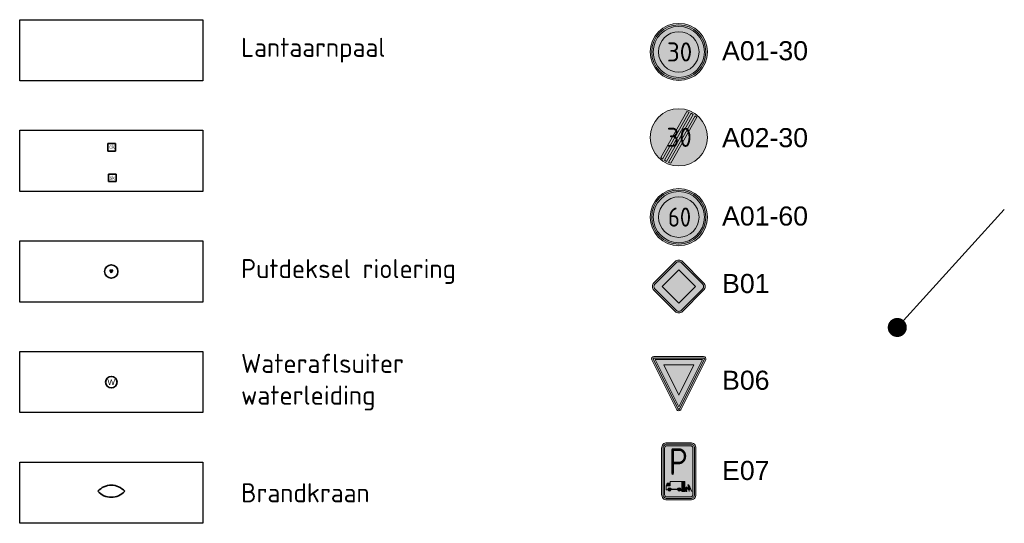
# Model space of a CAD drawing. Header units: metres. Extents: x -5 to 205656, y -9 to 393038.
# Tile 29 of 29: x 205596 to 205622, y 391119 to 391132. Entities that reach past the tile are written whole.
import ezdxf
from ezdxf.enums import TextEntityAlignment as Align

# ---------------------------------------------------------------- set-up
doc = ezdxf.new("R2010")
doc.units = ezdxf.units.M
for name, color, linetype, lineweight in [('B-WE-VW-VERKEERSTEKEN_BORD-S', 7, 'Continuous', 25), ('bct-brandkraan', 1, 'Continuous', 35), ('bct-inspectieput_bestaand', 7, 'Continuous', 35), ('bct-straatkolk', 7, 'Continuous', 35), ('bct-trottoirkolk', 7, 'Continuous', 35), ('bct-waterafsluiter', 5, 'Continuous', 35), ('N-WE-VW-VERKEERSTEKEN_BORD_A-S-200', 7, 'Continuous', 25), ('N-WE-VW-VERKEERSTEKEN_BORD_B-S-200', 7, 'Continuous', 25), ('N-WE-VW-VERKEERSTEKEN_BORD_E-S-200', 7, 'Continuous', 25), ('X-XX-AL-AANKLEDING-T25', 7, 'Continuous', 25)]:
    doc.layers.add(name, color=color, linetype=linetype, lineweight=lineweight)
doc.layers.add('X-XX-AL-LEGENDA-G', color=7, linetype='Continuous')
doc.styles.add('NLCS-ISO', font='NLCS-ISO.ttf')
doc.styles.add('NLCS-RVV-M200-T25', font='NLCS-RVV.ttf')
doc.styles.add('NLCS_ISO', font='arial.ttf')
doc.styles.get("Standard").update_dxf_attribs({"font": 'arial.ttf'})

# ---------------------------------------------------------------- blocks, each defined once
blk = doc.blocks.new('bct-trottoirkolk')
at = {"layer": 'bct-trottoirkolk'}
for p, q in [((0.1, 0.1), (-0.1, 0.1)), ((-0.1, -0.1), (-0.1, 0.1)), ((0.1, -0.1), (0.1, 0.1)), ((-0.1, -0.1), (0.1, -0.1))]:
    blk.add_line(p, q, dxfattribs=at)
blk.add_text('ck', height=0.1, dxfattribs=at).set_placement((-0.065, -0.033))
blk = doc.blocks.new('bct-straatkolk')
at = {"layer": 'bct-straatkolk'}
for p, q in [((0.1, 0.1), (-0.1, 0.1)), ((-0.1, -0.1), (-0.1, 0.1)), ((0.1, -0.1), (0.1, 0.1)), ((-0.1, -0.1), (0.1, -0.1))]:
    blk.add_line(p, q, dxfattribs=at)
blk.add_text('sk', height=0.1, dxfattribs=at).set_placement((-0.07, -0.049))
blk = doc.blocks.new('bct-inspectieput')
at = {"layer": 'bct-inspectieput_bestaand'}
for p, q in [((0.038, 0.032), (-0.038, 0.032)), ((-0.038, 0.032), (0, -0.032)), ((0, -0.032), (0.038, 0.032))]:
    blk.add_line(p, q, dxfattribs=at)
blk.add_circle((0, 0), 0.175, dxfattribs=at)
blk = doc.blocks.new('bct-waterafsluiter')
at = {"layer": 'bct-waterafsluiter'}
blk.add_circle((0, 0), 0.15, dxfattribs=at)
blk.add_text('W', height=0.15, dxfattribs=at).set_placement((0, 0), align=Align.MIDDLE)
blk = doc.blocks.new('bct-brandkraan')
at = {"layer": 'bct-brandkraan'}
for centre, start, end in [((0, -0.308), 41.3217, 138.6783), ((0, 0.308), 221.3217, 318.6783)]:
    blk.add_arc(centre, 0.467, start, end, dxfattribs=at)
blk = doc.blocks.new('N-SVW-VERKEERSTEKEN_BORD_A01_030-SO')
at = {"true_color": 0xff0000}
h = blk.add_hatch(color=1, dxfattribs=at)
h.dxf.hatch_style = 1
h.paths.add_polyline_path([(-3.75, 0), (-3.55, 0, -1), (3.55, 0), (3.75, 0, 1)])
at = {"true_color": 0xffffff}
h = blk.add_hatch(color=7, dxfattribs=at)
h.dxf.hatch_style = 1
h.paths.add_polyline_path([(-3.55, 0), (-3.35, 0, -1), (3.35, 0), (3.55, 0, 1)])
at = {"true_color": 0xff0000}
h = blk.add_hatch(color=1, dxfattribs=at)
h.dxf.hatch_style = 1
h.paths.add_polyline_path([(-3.35, 0), (-2.65, 0, -1), (2.65, 0), (3.35, 0, 1)])
at = {"true_color": 0xffffff}
h = blk.add_hatch(color=7, dxfattribs=at)
h.dxf.hatch_style = 1
h.paths.add_polyline_path([(-2.65, 0), (2.65, 0, 1)])
at = {"true_color": 0xff0000}
h = blk.add_hatch(color=1, dxfattribs=at)
h.dxf.hatch_style = 1
h.paths.add_polyline_path([(3.75, 0), (3.55, 0, -1), (-3.55, 0), (-3.75, 0, 1)])
at = {"true_color": 0xffffff}
h = blk.add_hatch(color=7, dxfattribs=at)
h.dxf.hatch_style = 1
h.paths.add_polyline_path([(3.55, 0), (3.35, 0, -1), (-3.35, 0), (-3.55, 0, 1)])
at = {"true_color": 0xff0000}
h = blk.add_hatch(color=1, dxfattribs=at)
h.dxf.hatch_style = 1
h.paths.add_polyline_path([(3.35, 0), (2.65, 0, -1), (-2.65, 0), (-3.35, 0, 1)])
at = {"true_color": 0xffffff}
h = blk.add_hatch(color=7, dxfattribs=at)
h.dxf.hatch_style = 1
h.paths.add_polyline_path([(2.65, 0), (-2.65, 0, 1)])
at = {"color": 1, "lineweight": 0, "true_color": 0xff0000}
blk.add_circle((0, 0), 3.75, dxfattribs=at)
at = {"color": 7, "lineweight": 0, "true_color": 0xffffff}
for radius in [3.55, 3.35, 2.65]:
    blk.add_circle((0, 0), radius, dxfattribs=at)
at = {"color": 250, "true_color": 0x191919, "style": 'NLCS-RVV-M200-T25'}
blk.add_text('30', height=2.5, dxfattribs=at).set_placement((0.1, 0), align=Align.MIDDLE_CENTER)
blk = doc.blocks.new('N-SVW-VERKEERSTEKEN_BORD_A02_030-SO')
at = {"true_color": 0xffffff}
h = blk.add_hatch(color=7, dxfattribs=at)
h.dxf.hatch_style = 1
h.paths.add_polyline_path([(1.06, 3.39, -0.021361), (1.35, 3.28), (-0.52, 0), (-0.17, 0), (1.62, 3.16, -0.021055), (1.88, 3.01), (0.17, 0), (0.52, 0), (2.13, 2.84, -0.021361), (2.36, 2.65), (0.86, 0), (3.75, 0, 1), (-3.75, 0), (-0.86, 0)])
at = {"true_color": 0x191919}
h = blk.add_hatch(color=250, dxfattribs=at)
h.dxf.hatch_style = 1
edge = h.paths.add_edge_path()
edge.add_line((-2.13, -2.84), (1.35, 3.28))
edge.add_arc((0, 0), 3.55, 67.7163, 72.6111)
edge.add_line((1.06, 3.39), (-2.36, -2.65))
edge.add_arc((0, 0), 3.55, 228.3128, 233.2076)
h = blk.add_hatch(color=250, dxfattribs=at)
h.dxf.hatch_style = 1
edge = h.paths.add_edge_path()
edge.add_line((1.62, 3.16), (-1.88, -3.01))
edge.add_arc((0, 0), 3.55, 238.0496, 242.8743)
edge.add_line((-1.62, -3.16), (1.88, 3.01))
edge.add_arc((0, 0), 3.55, 58.0496, 62.8743)
h = blk.add_hatch(color=250, dxfattribs=at)
h.dxf.hatch_style = 1
edge = h.paths.add_edge_path()
edge.add_line((-1.06, -3.39), (2.36, 2.65))
edge.add_arc((0, 0), 3.55, 48.3128, 53.2076)
edge.add_line((2.13, 2.84), (-1.35, -3.28))
edge.add_arc((0, 0), 3.55, 247.7163, 252.6111)
at = {"true_color": 0xffffff}
h = blk.add_hatch(color=7, dxfattribs=at)
h.dxf.hatch_style = 1
h.paths.add_polyline_path([(-0.86, 0), (-3.75, 0, 1), (3.75, 0), (0.86, 0), (-1.06, -3.39, -0.021361), (-1.35, -3.28), (0.52, 0), (0.17, 0), (-1.62, -3.16, -0.021055), (-1.88, -3.01), (-0.17, 0), (-0.52, 0), (-2.13, -2.84, -0.021361), (-2.36, -2.65)])
at = {"color": 250, "lineweight": 0, "true_color": 0x191919}
for points in [[(-2.13, -2.84), (1.35, 3.28, 0.021361), (1.06, 3.39), (-2.36, -2.65, 0.021361)], [(1.62, 3.16), (-1.88, -3.01, 0.021055), (-1.62, -3.16), (1.88, 3.01, 0.021055)], [(-1.06, -3.39), (2.36, 2.65, 0.021361), (2.13, 2.84), (-1.35, -3.28, 0.021361)]]:
    blk.add_lwpolyline(points, format="xyb", close=True, dxfattribs=at)
at = {"color": 253, "lineweight": 0, "true_color": 0xafafaf}
blk.add_circle((0, 0), 3.75, dxfattribs=at)
at = {"color": 253, "true_color": 0xafafaf, "style": 'NLCS-RVV-M200-T25'}
blk.add_text('30', height=2.5, dxfattribs=at).set_placement((0.05, 0), align=Align.MIDDLE_CENTER)
blk = doc.blocks.new('N-SVW-VERKEERSTEKEN_BORD_B01-SO')
at = {"true_color": 0x191919}
h = blk.add_hatch(color=250, dxfattribs=at)
h.dxf.hatch_style = 1
h.paths.add_polyline_path([(-0.35, 3.11, -0.414214), (0.35, 3.11), (3.11, 0.35, -0.198912), (3.26, 0), (3.46, 0, 0.198912), (3.26, 0.49), (0.49, 3.26, 0.414214), (-0.49, 3.26), (-3.26, 0.49, 0.198912), (-3.46, 0), (-3.26, 0, -0.198912), (-3.11, 0.35)])
at = {"true_color": 0xffffff}
h = blk.add_hatch(color=7, dxfattribs=at)
h.dxf.hatch_style = 1
h.paths.add_polyline_path([(0, 2.19), (2.19, 0), (3.26, 0, 0.198912), (3.11, 0.35), (0.35, 3.11, 0.414214), (-0.35, 3.11), (-3.11, 0.35, 0.198912), (-3.26, 0), (-2.19, 0)])
at = {"true_color": 0xffe100}
h = blk.add_hatch(color=2, dxfattribs=at)
h.dxf.hatch_style = 1
h.paths.add_polyline_path([(2.19, 0), (0, 2.19), (-2.19, 0), (0, -2.19)])
at = {"true_color": 0x191919}
h = blk.add_hatch(color=250, dxfattribs=at)
h.dxf.hatch_style = 1
h.paths.add_polyline_path([(-3.11, -0.35, -0.198912), (-3.26, 0), (-3.46, 0, 0.198912), (-3.26, -0.49), (-0.49, -3.26, 0.414214), (0.49, -3.26), (3.26, -0.49, 0.198912), (3.46, 0), (3.26, 0, -0.198912), (3.11, -0.35), (0.35, -3.11, -0.414214), (-0.35, -3.11)])
at = {"true_color": 0xffffff}
h = blk.add_hatch(color=7, dxfattribs=at)
h.dxf.hatch_style = 1
h.paths.add_polyline_path([(-2.19, 0), (-3.26, 0, 0.198912), (-3.11, -0.35), (-0.35, -3.11, 0.414214), (0.35, -3.11), (3.11, -0.35, 0.198912), (3.26, 0), (2.19, 0), (0, -2.19)])
at = {"color": 250, "lineweight": 0, "true_color": 0x191919}
for points in [[(0.49, -3.26), (3.26, -0.49, 0.414214), (3.26, 0.49), (0.49, 3.26, 0.414214), (-0.49, 3.26), (-3.26, 0.49, 0.414214), (-3.26, -0.49), (-0.49, -3.26, 0.414214)], [(0.35, -3.11), (3.11, -0.35, 0.414214), (3.11, 0.35), (0.35, 3.11, 0.414214), (-0.35, 3.11), (-3.11, 0.35, 0.414214), (-3.11, -0.35), (-0.35, -3.11, 0.414214)]]:
    blk.add_lwpolyline(points, format="xyb", close=True, dxfattribs=at)
at = {"color": 2, "lineweight": 0, "true_color": 0xffe100}
blk.add_lwpolyline([(0, -2.19), (2.19, 0), (0, 2.19), (-2.19, 0)], close=True, dxfattribs=at)
blk = doc.blocks.new('N-SVW-VERKEERSTEKEN_BORD_B06-SO')
at = {"true_color": 0xff0000}
h = blk.add_hatch(color=1, dxfattribs=at)
h.dxf.hatch_style = 1
h.paths.add_polyline_path([(-3.53, 3.13), (-0.27, -3.4, 0.284079), (0, -3.56), (0, -3.36, -0.284079), (-0.09, -3.31), (-3.35, 3.22, -0.557537), (-3.26, 3.36), (0, 3.36), (0, 3.56), (-3.26, 3.56, 0.557537)])
at = {"true_color": 0xffffff}
h = blk.add_hatch(color=7, dxfattribs=at)
h.dxf.hatch_style = 1
h.paths.add_polyline_path([(-0.09, -3.31, 0.284079), (0, -3.36), (0, -3.04), (-3.1, 3.16), (0, 3.16), (0, 3.36), (-3.26, 3.36, 0.557537), (-3.35, 3.22)])
at = {"true_color": 0xff0000}
h = blk.add_hatch(color=1, dxfattribs=at)
h.dxf.hatch_style = 1
h.paths.add_polyline_path([(0, -3.04), (0, -1.48), (-1.97, 2.46), (0, 2.46), (0, 3.16), (-3.1, 3.16)], flags=17)
h = blk.add_hatch(color=1, dxfattribs=at)
h.dxf.hatch_style = 1
h.paths.add_polyline_path([(0, 3.36), (3.26, 3.36, -0.557537), (3.35, 3.22), (0.09, -3.31, -0.284079), (0, -3.36), (0, -3.56, 0.284079), (0.27, -3.4), (3.53, 3.13, 0.557537), (3.26, 3.56), (0, 3.56)])
at = {"true_color": 0xffffff}
h = blk.add_hatch(color=7, dxfattribs=at)
h.dxf.hatch_style = 1
h.paths.add_polyline_path([(0, -3.04), (0, -3.36, 0.284079), (0.09, -3.31), (3.35, 3.22, 0.557537), (3.26, 3.36), (0, 3.36), (0, 3.16), (3.1, 3.16)])
at = {"true_color": 0xff0000}
h = blk.add_hatch(color=1, dxfattribs=at)
h.dxf.hatch_style = 1
h.paths.add_polyline_path([(0, -3.04), (3.1, 3.16), (0, 3.16), (0, 2.46), (1.97, 2.46), (0, -1.48)], flags=17)
at = {"true_color": 0xffffff}
h = blk.add_hatch(color=7, dxfattribs=at)
h.dxf.hatch_style = 1
h.paths.add_polyline_path([(0, -1.48), (1.97, 2.46), (-1.97, 2.46)])
at = {"color": 1, "lineweight": 0, "true_color": 0xff0000}
blk.add_lwpolyline([(-3.53, 3.13), (-0.27, -3.4, 0.618034), (0.27, -3.4), (3.53, 3.13, 0.557537), (3.26, 3.56), (-3.26, 3.56, 0.557537)], format="xyb", close=True, dxfattribs=at)
at = {"color": 7, "lineweight": 0, "true_color": 0xffffff}
blk.add_lwpolyline([(-3.35, 3.22), (-0.09, -3.31, 0.618034), (0.09, -3.31), (3.35, 3.22, 0.557537), (3.26, 3.36), (-3.26, 3.36, 0.557537)], format="xyb", close=True, dxfattribs=at)
for points in [[(-3.1, 3.16), (0, -3.04), (3.1, 3.16)], [(-1.97, 2.46), (0, -1.48), (1.97, 2.46)]]:
    blk.add_lwpolyline(points, close=True, dxfattribs=at)
blk = doc.blocks.new('N-SVW-VERKEERSTEKEN_BORD_A01_060-SO')
at = {"true_color": 0xff0000}
h = blk.add_hatch(color=1, dxfattribs=at)
h.dxf.hatch_style = 1
h.paths.add_polyline_path([(-3.75, 0), (-3.55, 0, -1), (3.55, 0), (3.75, 0, 1)])
at = {"true_color": 0xffffff}
h = blk.add_hatch(color=7, dxfattribs=at)
h.dxf.hatch_style = 1
h.paths.add_polyline_path([(-3.55, 0), (-3.35, 0, -1), (3.35, 0), (3.55, 0, 1)])
at = {"true_color": 0xff0000}
h = blk.add_hatch(color=1, dxfattribs=at)
h.dxf.hatch_style = 1
h.paths.add_polyline_path([(-3.35, 0), (-2.65, 0, -1), (2.65, 0), (3.35, 0, 1)])
at = {"true_color": 0xffffff}
h = blk.add_hatch(color=7, dxfattribs=at)
h.dxf.hatch_style = 1
h.paths.add_polyline_path([(-2.65, 0), (2.65, 0, 1)])
at = {"true_color": 0xff0000}
h = blk.add_hatch(color=1, dxfattribs=at)
h.dxf.hatch_style = 1
h.paths.add_polyline_path([(3.75, 0), (3.55, 0, -1), (-3.55, 0), (-3.75, 0, 1)])
at = {"true_color": 0xffffff}
h = blk.add_hatch(color=7, dxfattribs=at)
h.dxf.hatch_style = 1
h.paths.add_polyline_path([(3.55, 0), (3.35, 0, -1), (-3.35, 0), (-3.55, 0, 1)])
at = {"true_color": 0xff0000}
h = blk.add_hatch(color=1, dxfattribs=at)
h.dxf.hatch_style = 1
h.paths.add_polyline_path([(3.35, 0), (2.65, 0, -1), (-2.65, 0), (-3.35, 0, 1)])
at = {"true_color": 0xffffff}
h = blk.add_hatch(color=7, dxfattribs=at)
h.dxf.hatch_style = 1
h.paths.add_polyline_path([(2.65, 0), (-2.65, 0, 1)])
at = {"color": 1, "lineweight": 0, "true_color": 0xff0000}
blk.add_circle((0, 0), 3.75, dxfattribs=at)
at = {"color": 7, "lineweight": 0, "true_color": 0xffffff}
for radius in [3.55, 3.35, 2.65]:
    blk.add_circle((0, 0), radius, dxfattribs=at)
at = {"color": 250, "true_color": 0x191919, "style": 'NLCS-RVV-M200-T25', "width": 0.9}
blk.add_text('60', height=2.5, dxfattribs=at).set_placement((0.1, 0), align=Align.MIDDLE_CENTER)
blk = doc.blocks.new('N-SVW-VERKEERSTEKEN_BORD_E07-SO')
at = {"true_color": 0x007dc8}
h = blk.add_hatch(color=152, dxfattribs=at)
h.dxf.hatch_style = 1
h.paths.add_polyline_path([(-2.25, 3.05), (-2.25, -3.05, 0.414214), (-1.55, -3.75), (0, -3.75), (0, -3.55), (-1.55, -3.55, -0.414214), (-2.05, -3.05), (-2.05, 3.05, -0.414214), (-1.55, 3.55), (0, 3.55), (0, 3.75), (-1.55, 3.75, 0.414214)])
at = {"true_color": 0xffffff}
h = blk.add_hatch(color=7, dxfattribs=at)
h.dxf.hatch_style = 1
h.paths.add_polyline_path([(-1.55, -3.35, -0.414214), (-1.85, -3.05), (-1.85, 3.05, -0.414214), (-1.55, 3.35), (0, 3.35), (0, 3.55), (-1.55, 3.55, 0.414214), (-2.05, 3.05), (-2.05, -3.05, 0.414214), (-1.55, -3.55), (0, -3.55), (0, -3.35)])
at = {"true_color": 0x007dc8}
h = blk.add_hatch(color=152, dxfattribs=at)
h.dxf.hatch_style = 1
h.paths.add_polyline_path([(1.85, 3.05, 0.414214), (1.55, 3.35), (-1.55, 3.35, 0.414214), (-1.85, 3.05), (-1.85, 0), (1.85, 0)])
h = blk.add_hatch(color=152, dxfattribs=at)
h.dxf.hatch_style = 1
h.paths.add_polyline_path([(1.55, 3.75), (0, 3.75), (0, 3.55), (1.55, 3.55, -0.414214), (2.05, 3.05), (2.05, -3.05, -0.414214), (1.55, -3.55), (0, -3.55), (0, -3.75), (1.55, -3.75, 0.414214), (2.25, -3.05), (2.25, 3.05, 0.414214)])
at = {"true_color": 0xffffff}
h = blk.add_hatch(color=7, dxfattribs=at)
h.dxf.hatch_style = 1
h.paths.add_polyline_path([(0, -3.35), (0, -3.55), (1.55, -3.55, 0.414214), (2.05, -3.05), (2.05, 3.05, 0.414214), (1.55, 3.55), (0, 3.55), (0, 3.35), (1.55, 3.35, -0.414214), (1.85, 3.05), (1.85, -3.05, -0.414214), (1.55, -3.35)])
at = {"true_color": 0x007dc8}
h = blk.add_hatch(color=152, dxfattribs=at)
h.dxf.hatch_style = 1
h.paths.add_polyline_path([(1.85, 0), (-1.85, 0), (-1.85, -2.09), (-1.66, -2.08), (-1.66, -1.92), (-1.5, -1.56), (-1.13, -1.56), (-1.13, -1.35), (0.4, -1.35), (0.4, -1.98), (0.46, -1.98), (0.46, -1.35), (0.78, -1.35), (0.78, -2.12), (0.88, -2.22), (1.06, -2.05), (1.2, -2.21), (1.28, -2.2), (1.28, -1.94, -0.743111), (1.36, -1.91), (1.45, -2.02), (1.55, -2.19), (1.58, -2.33), (1.71, -2.61), (1.67, -2.61), (1.48, -2.27), (1.34, -2.43), (1.37, -2.63), (1.34, -2.62), (1.28, -2.4), (1.4, -2.18), (1.34, -2.09), (1.31, -2.23), (1.19, -2.23), (0.97, -2.44), (0.97, -2.51, -0.500213), (1.05, -2.58, -0.927355), (0.92, -2.59), (0.78, -2.63), (0.78, -2.65), (0.46, -2.65), (0.35, -2.5), (0.29, -2.5), (0.29, -2.48), (0.22, -2.46, -0.327057), (0.07, -2.61), (0.16, -3.35), (1.55, -3.35, 0.414214), (1.85, -3.05)])
h.paths.add_polyline_path([(1.33, -1.82, -1), (1.2, -1.82, -1)], flags=16)
h = blk.add_hatch(color=152, dxfattribs=at)
h.dxf.hatch_style = 1
h.paths.add_polyline_path([(0.07, -2.61, -0.449876), (-0.13, -2.43), (-1.04, -2.43, -1), (-1.39, -2.43, -0.402342), (-1.22, -2.26), (-1.22, -2.18, 0.387123), (-1.46, -2.42), (-1.67, -2.42), (-1.67, -2.34), (-1.64, -2.34), (-1.66, -2.08), (-1.85, -2.09), (-1.85, -3.05, 0.414214), (-1.55, -3.35), (0.16, -3.35)])
at = {"true_color": 0xffffff}
h = blk.add_hatch(color=7, dxfattribs=at)
h.dxf.hatch_style = 1
h.paths.add_polyline_path([(0.4, -1.35), (-1.13, -1.35), (-1.13, -1.56), (-1.5, -1.56), (-1.66, -1.92), (-1.64, -2.34), (-1.67, -2.34), (-1.67, -2.42), (-1.46, -2.42, -0.827716), (-0.97, -2.35), (-0.19, -2.35, -0.719604), (0.29, -2.35), (0.4, -2.35)])
h.paths.add_polyline_path([(-1.13, -1.91), (-1.61, -1.91), (-1.48, -1.6), (-1.13, -1.6)], flags=16)
at = {"true_color": 0x007dc8}
h = blk.add_hatch(color=152, dxfattribs=at)
h.dxf.hatch_style = 1
h.paths.add_polyline_path([(-1.13, -1.6), (-1.48, -1.6), (-1.61, -1.91), (-1.13, -1.91)])
at = {"true_color": 0xffffff}
h = blk.add_hatch(color=7, dxfattribs=at)
h.dxf.hatch_style = 1
h.paths.add_polyline_path([(-1.39, -2.43, 1), (-1.04, -2.43, 1)])
at = {"true_color": 0x007dc8}
h = blk.add_hatch(color=152, dxfattribs=at)
h.dxf.hatch_style = 1
h.paths.add_polyline_path([(0.04, -2.26), (0.03, -2.18, 0.307479), (-0.19, -2.35), (-0.97, -2.35, 0.333674), (-1.22, -2.18), (-1.22, -2.26, -0.426186), (-1.04, -2.43), (-0.13, -2.43, -0.398395)], flags=17)
at = {"true_color": 0xffffff}
h = blk.add_hatch(color=7, dxfattribs=at)
h.dxf.hatch_style = 1
h.paths.add_polyline_path([(0.22, -2.43, 1), (-0.13, -2.43, 1)])
at = {"true_color": 0x007dc8}
h = blk.add_hatch(color=152, dxfattribs=at)
h.dxf.hatch_style = 1
h.paths.add_polyline_path([(0.88, -2.22), (0.78, -2.12), (0.78, -2.15), (0.46, -2.15), (0.46, -1.98), (0.4, -1.98), (0.4, -2.35), (0.29, -2.35, 0.337458), (0.03, -2.18), (0.04, -2.26, -0.430211), (0.22, -2.43, -0.04659), (0.22, -2.46), (0.29, -2.48), (0.3, -2.46), (0.38, -2.46), (0.48, -2.61), (0.78, -2.61), (0.78, -2.63), (0.92, -2.59, -0.037692), (0.92, -2.58, -0.333144), (0.97, -2.51), (0.97, -2.44), (0.86, -2.54), (0.71, -2.37)], flags=17)
at = {"true_color": 0xffffff}
h = blk.add_hatch(color=7, dxfattribs=at)
h.dxf.hatch_style = 1
h.paths.add_polyline_path([(0.78, -2.61), (0.48, -2.61), (0.38, -2.46), (0.3, -2.46), (0.29, -2.5), (0.35, -2.5), (0.46, -2.65), (0.78, -2.65)])
h = blk.add_hatch(color=7, dxfattribs=at)
h.dxf.hatch_style = 1
h.paths.add_polyline_path([(0.78, -1.35), (0.46, -1.35), (0.46, -2.15), (0.78, -2.15)])
h = blk.add_hatch(color=7, dxfattribs=at)
h.dxf.hatch_style = 1
h.paths.add_polyline_path([(1.55, -2.19), (1.45, -2.02), (1.36, -1.91, 0.743111), (1.28, -1.94), (1.28, -2.2), (1.2, -2.21), (1.06, -2.05), (0.71, -2.37), (0.86, -2.54), (1.19, -2.23), (1.31, -2.23), (1.34, -2.09), (1.4, -2.18), (1.28, -2.4), (1.34, -2.62), (1.37, -2.63), (1.34, -2.43), (1.48, -2.27), (1.67, -2.61), (1.71, -2.61), (1.58, -2.33)])
h = blk.add_hatch(color=7, dxfattribs=at)
h.dxf.hatch_style = 1
h.paths.add_polyline_path([(0.92, -2.58, 1), (1.05, -2.58, 1)])
h = blk.add_hatch(color=7, dxfattribs=at)
h.dxf.hatch_style = 1
h.paths.add_polyline_path([(1.2, -1.82, 1), (1.33, -1.82, 1)])
at = {"color": 152, "lineweight": 0, "true_color": 0x007dc8}
blk.add_lwpolyline([(-1.55, -3.75), (1.55, -3.75, 0.414214), (2.25, -3.05), (2.25, 3.05, 0.414214), (1.55, 3.75), (-1.55, 3.75, 0.414214), (-2.25, 3.05), (-2.25, -3.05, 0.414214)], format="xyb", close=True, dxfattribs=at)
at = {"color": 7, "lineweight": 0, "true_color": 0xffffff}
for points in [[(-1.55, -3.55), (1.55, -3.55, 0.414214), (2.05, -3.05), (2.05, 3.05, 0.414214), (1.55, 3.55), (-1.55, 3.55, 0.414214), (-2.05, 3.05), (-2.05, -3.05, 0.414214)], [(-1.55, -3.35), (1.55, -3.35, 0.414214), (1.85, -3.05), (1.85, 3.05, 0.414214), (1.55, 3.35), (-1.55, 3.35, 0.414214), (-1.85, 3.05), (-1.85, -3.05, 0.414214)], [(-1.66, -1.92), (-1.64, -2.34), (-1.67, -2.34), (-1.67, -2.42), (-1.46, -2.42, -0.827716), (-0.97, -2.35), (-0.19, -2.35, -0.719604), (0.29, -2.35), (0.4, -2.35), (0.4, -1.35), (-1.13, -1.35), (-1.13, -1.56), (-1.5, -1.56)], [(1.71, -2.61), (1.67, -2.61), (1.48, -2.27), (1.34, -2.43), (1.37, -2.63), (1.34, -2.62), (1.28, -2.4), (1.4, -2.18), (1.34, -2.09), (1.31, -2.23), (1.19, -2.23), (0.86, -2.54), (0.71, -2.37), (1.06, -2.05), (1.2, -2.21), (1.28, -2.2), (1.28, -1.94, -0.743111), (1.36, -1.91), (1.45, -2.02), (1.55, -2.19), (1.58, -2.33)]]:
    blk.add_lwpolyline(points, format="xyb", close=True, dxfattribs=at)
for points in [[(-1.61, -1.91), (-1.13, -1.91), (-1.13, -1.6), (-1.48, -1.6)], [(0.3, -2.46), (0.38, -2.46), (0.48, -2.61), (0.78, -2.61), (0.78, -2.65), (0.46, -2.65), (0.35, -2.5), (0.29, -2.5)], [(0.46, -1.35), (0.46, -2.15), (0.78, -2.15), (0.78, -1.35)]]:
    blk.add_lwpolyline(points, close=True, dxfattribs=at)
for centre, radius in [((-1.21, -2.43), 0.176), ((0.05, -2.43), 0.176), ((0.99, -2.58), 0.0653), ((1.27, -1.82), 0.0653)]:
    blk.add_circle(centre, radius, dxfattribs=at)
at = {"color": 7, "true_color": 0xffffff, "style": 'NLCS-RVV-M200-T25', "width": 0.9}
blk.add_text('P', height=3.5, dxfattribs=at).set_placement((-0.05, 1.27), align=Align.MIDDLE_CENTER)

msp = doc.modelspace()

# ---------------------------------------------------------------- linework, layer by layer
at = {"layer": 'B-WE-VW-VERKEERSTEKEN_BORD-S'}
msp.add_lwpolyline([(205619.25, 391123.724), (205622.054, 391126.818)], dxfattribs=at)
at = {"layer": 'B-WE-VW-VERKEERSTEKEN_BORD-S', "const_width": 0.25}
msp.add_lwpolyline([(205619.125, 391123.724, 1), (205619.375, 391123.724, 1)], format="xyb", close=True, dxfattribs=at)
at = {"layer": 'X-XX-AL-LEGENDA-G', "flags": 128}
for points in [[(205596.256, 391131.791), (205601.056, 391131.791), (205601.056, 391130.191), (205596.256, 391130.191)], [(205596.256, 391128.891), (205601.056, 391128.891), (205601.056, 391127.291), (205596.256, 391127.291)], [(205596.256, 391125.991), (205601.056, 391125.991), (205601.056, 391124.391), (205596.256, 391124.391)], [(205596.256, 391123.091), (205601.056, 391123.091), (205601.056, 391121.491), (205596.256, 391121.491)], [(205596.256, 391120.191), (205601.056, 391120.191), (205601.056, 391118.591), (205596.256, 391118.591)]]:
    msp.add_lwpolyline(points, close=True, dxfattribs=at)

# ---------------------------------------------------------------- block references
at = {"layer": 'bct-brandkraan'}
msp.add_blockref('bct-brandkraan', (205598.656, 391119.431), dxfattribs=at)
at = {"layer": 'bct-inspectieput_bestaand'}
msp.add_blockref('bct-inspectieput', (205598.656, 391125.191), dxfattribs=at)
at = {"layer": 'bct-straatkolk'}
msp.add_blockref('bct-straatkolk', (205598.681, 391127.646), dxfattribs=at)
at = {"layer": 'bct-trottoirkolk'}
msp.add_blockref('bct-trottoirkolk', (205598.668, 391128.446), dxfattribs=at)
at = {"layer": 'bct-waterafsluiter'}
msp.add_blockref('bct-waterafsluiter', (205598.656, 391122.291), dxfattribs=at)
at = {"layer": 'N-WE-VW-VERKEERSTEKEN_BORD_A-S-200', "xscale": 0.2, "yscale": 0.2, "zscale": 0.2}
for name, p in [('N-SVW-VERKEERSTEKEN_BORD_A01_030-SO', (205613.525, 391130.945)), ('N-SVW-VERKEERSTEKEN_BORD_A02_030-SO', (205613.525, 391128.707)), ('N-SVW-VERKEERSTEKEN_BORD_A01_060-SO', (205613.525, 391126.616))]:
    msp.add_blockref(name, p, dxfattribs=at)
at = {"layer": 'N-WE-VW-VERKEERSTEKEN_BORD_B-S-200', "xscale": 0.2, "yscale": 0.2, "zscale": 0.2}
for name, p in [('N-SVW-VERKEERSTEKEN_BORD_B01-SO', (205613.525, 391124.797)), ('N-SVW-VERKEERSTEKEN_BORD_B06-SO', (205613.525, 391122.249))]:
    msp.add_blockref(name, p, dxfattribs=at)
at = {"layer": 'N-WE-VW-VERKEERSTEKEN_BORD_E-S-200', "xscale": 0.2, "yscale": 0.2, "zscale": 0.2}
msp.add_blockref('N-SVW-VERKEERSTEKEN_BORD_E07-SO', (205613.525, 391119.953), dxfattribs=at)

# ---------------------------------------------------------------- texts
at = {"layer": 'X-XX-AL-AANKLEDING-T25', "style": 'NLCS_ISO'}
for s, p in [('A01-30', (205614.659, 391130.727)), ('A02-30', (205614.659, 391128.449)), ('A01-60', (205614.659, 391126.395)), ('B01', (205614.659, 391124.626)), ('B06', (205614.659, 391122.091)), ('E07', (205614.659, 391119.726))]:
    msp.add_text(s, height=0.5, dxfattribs=at).set_placement(p)
at = {"layer": 'X-XX-AL-LEGENDA-G', "char_height": 0.5, "width": 20, "attachment_point": 4, "style": 'NLCS-ISO'}
for s, insert in [('Lantaarnpaal', (205602.056, 391130.991)), ('Putdeksel riolering', (205602.056, 391125.191)), ('Wateraflsuiter \\Pwaterleiding ', (205602.056, 391122.291)), ('Brandkraan', (205602.056, 391119.391))]:
    msp.add_mtext(s, dxfattribs=dict(at, insert=insert))

doc.saveas('drawing.dxf')
